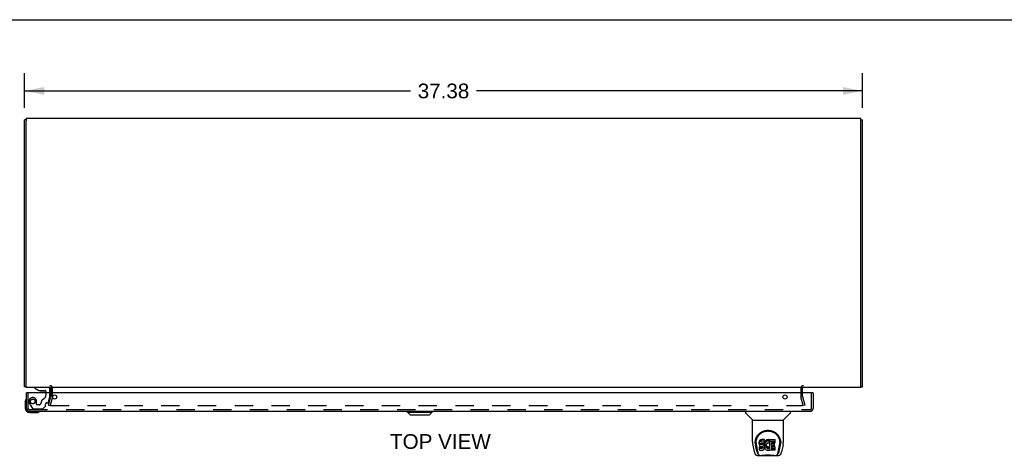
# Model space of a CAD drawing. Header units: inches. Extents: x 0 to 149, y 0 to 96.
# Tile 7 of 9: x 31 to 75, y 77 to 96. Entities that reach past the tile are written whole.
import ezdxf

# ---------------------------------------------------------------- set-up
doc = ezdxf.new("R2010")
doc.units = ezdxf.units.IN
doc.header["$LTSCALE"] = 8.201754
doc.header["$MEASUREMENT"] = 0
doc.linetypes.add('HIDDEN', pattern=[0.2, 0.1, -0.1])
doc.layers.get('0').update_dxf_attribs({"linetype": 'CONTINUOUS'})
for name, color, linetype in [('DEFAULT_2', 8, 'HIDDEN'), ('DIMENSIONS', 7, 'CONTINUOUS'), ('DOOR_ASSEMBLY', 7, 'CONTINUOUS')]:
    doc.layers.add(name, color=color, linetype=linetype)
doc.styles.get("Standard").update_dxf_attribs({"font": 'arial.ttf'})
doc.dimstyles.new('DIMSTYLE_1', dxfattribs={"dimtxt": 0.657895, "dimasz": 0.877193, "dimexe": 0.09, "dimexo": 0.07, "dimgap": 0.0375, "dimtad": 0, "dimtih": 1, "dimtoh": 1, "dimzin": 4, "dimdsep": 46, "dimtxsty": 'Standard', "dimblk": '_FILLED', "dimblk1": '_FILLED', "dimblk2": '_FILLED', "dimcen": 0.09, "dimadec": 3, "dimazin": 1, "dimtfac": 1, "dimtdec": 3, "dimtofl": 0, "dimtmove": 0, "dimatfit": 3, "dimldrblk": '_FILLED', "dimfxl": 0, "dimtolj": 1, "dimtzin": 4, "dimarcsym": 0})

# ---------------------------------------------------------------- blocks, each defined once
blk = doc.blocks.new('_FILLED')
at = {"color": 0, "linetype": 'ByBlock'}
blk.add_solid([(0, 0), (-1, 0.2), (-1, -0.2)], dxfattribs=at)
blk = doc.blocks.new('*D2')
at = {"layer": 'DIMENSIONS', "color": 2, "linetype": 'Continuous'}
for p, q in [((30.863, 92.552), (30.863, 94.098)), ((68.238, 92.552), (68.238, 94.098)), ((30.863, 93.308), (48.072, 93.308)), ((68.238, 93.308), (51.029, 93.308))]:
    blk.add_line(p, q, dxfattribs=at)
at = {"layer": 'DIMENSIONS', "color": 2, "linetype": 'Continuous', "xscale": 0.8771929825, "yscale": 0.8771929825, "zscale": 0.8771929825, "rotation": 180}
blk.add_blockref('_FILLED', (30.863, 93.308), dxfattribs=at)
at = {"layer": 'DIMENSIONS', "color": 2, "linetype": 'Continuous', "xscale": 0.8771929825, "yscale": 0.8771929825, "zscale": 0.8771929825}
blk.add_blockref('_FILLED', (68.238, 93.308), dxfattribs=at)
at = {"layer": 'DIMENSIONS', "color": 2, "linetype": 'Continuous', "insert": (49.55, 93.637), "char_height": 0.6579, "width": 2.29896, "attachment_point": 2, "line_spacing_factor": 0.9}
blk.add_mtext('37.38', dxfattribs=at)

msp = doc.modelspace()

# ---------------------------------------------------------------- linework, layer by layer
at = {"color": 7, "linetype": 'Continuous'}
for p, q in [((0, 96.491), (149.123, 96.491)), ((30.938, 92.018), (30.863, 92.018)), ((30.938, 92.068), (30.938, 91.971)), ((68.163, 91.966), (68.163, 92.068)), ((68.163, 92.018), (68.238, 92.018)), ((30.938, 80.094), (30.863, 80.094)), ((30.938, 80.071), (30.938, 80.183)), ((68.163, 80.071), (68.163, 80.174)), ((68.163, 80.094), (68.238, 80.094))]:
    msp.add_line(p, q, dxfattribs=at)
at = {"color": 3, "linetype": 'Continuous'}
for p, q in [((30.863, 80.094), (30.863, 92.018)), ((30.938, 92.068), (30.938, 92.071)), ((68.163, 92.071), (30.938, 92.071)), ((30.938, 80.183), (30.938, 91.961)), ((68.163, 92.068), (68.163, 92.071)), ((68.163, 80.183), (68.163, 91.961)), ((68.238, 80.094), (68.238, 92.018)), ((68.163, 80.071), (30.938, 80.071)), ((32.038, 80.029), (32.038, 79.828)), ((65.563, 79.828), (65.563, 80.029))]:
    msp.add_line(p, q, dxfattribs=at)
for centre, start, end in [((31.996, 80.029), 0, 90), ((65.605, 80.029), 90, 180)]:
    msp.add_arc(centre, 0.042, start, end, dxfattribs=at)
at = {"layer": 'DEFAULT_2', "color": 8, "linetype": 'HIDDEN'}
for p, q in [((32.113, 79.67), (32.113, 80.029)), ((65.488, 80.029), (65.488, 79.67)), ((31.934, 79.278), (32.037, 79.664)), ((32.109, 79.644), (32.006, 79.258)), ((32.038, 79.828), (32.038, 79.67)), ((65.595, 79.258), (65.491, 79.644)), ((65.563, 79.67), (65.563, 79.828)), ((65.564, 79.664), (65.667, 79.278)), ((31.934, 79.278), (32.006, 79.258)), ((32.016, 79.278), (32.016, 79.276)), ((32.036, 79.258), (65.565, 79.258)), ((65.667, 79.278), (65.595, 79.258))]:
    msp.add_line(p, q, dxfattribs=at)
for points in [[(32.016, 79.282), (32.016, 79.28), (32.016, 79.278), (32.016, 79.278)], [(32.016, 79.276), (32.016, 79.275), (32.016, 79.273), (32.017, 79.271), (32.018, 79.269), (32.019, 79.267), (32.02, 79.266), (32.021, 79.264), (32.023, 79.263), (32.024, 79.262), (32.026, 79.261), (32.028, 79.26), (32.03, 79.259)], [(32.036, 79.258), (32.034, 79.258), (32.032, 79.259), (32.03, 79.259)], [(65.585, 79.278), (65.585, 79.276), (65.585, 79.275), (65.585, 79.273), (65.584, 79.271), (65.583, 79.269), (65.582, 79.267), (65.581, 79.266), (65.58, 79.264), (65.578, 79.263), (65.577, 79.262), (65.575, 79.261), (65.573, 79.26), (65.571, 79.259), (65.569, 79.259), (65.567, 79.258), (65.565, 79.258)], [(65.585, 79.282), (65.585, 79.28), (65.585, 79.278), (65.585, 79.278)]]:
    msp.add_lwpolyline(points, dxfattribs=at)
for centre, radius, start, end in [((31.996, 80.029), 0.117, 0, 90), ((65.605, 80.029), 0.117, 90, 180), ((32.013, 79.67), 0.025, 345, 360), ((32.013, 79.67), 0.1, 345, 360), ((65.588, 79.67), 0.1, 180, 195), ((65.588, 79.67), 0.025, 180, 195)]:
    msp.add_arc(centre, radius, start, end, dxfattribs=at)
at = {"layer": 'DOOR_ASSEMBLY', "color": 7, "linetype": 'Continuous'}
for p, q in [((31.331, 80.071), (31.331, 80.032)), ((31.331, 80.032), (31.507, 79.933)), ((31.507, 79.933), (31.784, 79.933)), ((32, 79.828), (32, 79.992)), ((30.972, 79.828), (30.957, 79.828)), ((31.596, 79.916), (31.736, 79.916)), ((31.815, 79.902), (31.815, 79.828)), ((66.017, 79.828), (66.032, 79.828)), ((30.897, 79.432), (30.9, 79.47)), ((30.897, 79.432), (30.897, 79.143)), ((31.097, 78.943), (31.387, 78.943)), ((31.425, 78.946), (31.387, 78.943)), ((47.943, 78.963), (47.943, 79.003)), ((47.943, 78.963), (49.047, 78.963)), ((48.061, 78.845), (47.943, 78.963)), ((47.944, 78.963), (47.944, 79.003)), ((48.062, 78.845), (47.944, 78.963)), ((48.061, 78.845), (48.928, 78.845)), ((48.928, 78.845), (49.047, 78.963)), ((49.047, 78.963), (49.047, 79.003)), ((63.016, 79.003), (63.016, 78.94)), ((63.325, 78.615), (63.027, 78.913)), ((63.331, 78.609), (64.709, 78.609)), ((63.331, 77.637), (63.331, 78.609)), ((64.709, 77.638), (64.709, 78.609)), ((64.715, 78.615), (65.012, 78.913)), ((65.024, 79.003), (65.024, 78.94)), ((63.703, 77.731), (63.682, 77.721)), ((63.727, 77.738), (63.703, 77.731)), ((63.703, 77.664), (63.703, 77.731)), ((63.866, 77.738), (63.727, 77.738)), ((63.727, 77.671), (63.727, 77.738)), ((63.868, 77.695), (63.866, 77.738)), ((63.866, 77.671), (63.866, 77.738)), ((63.983, 77.729), (63.962, 77.721)), ((64.004, 77.734), (63.983, 77.729)), ((63.983, 77.663), (63.983, 77.729)), ((64.027, 77.736), (64.004, 77.734)), ((64.004, 77.667), (64.004, 77.734)), ((64.027, 77.736), (64.049, 77.736)), ((64.027, 77.67), (64.027, 77.736)), ((64.06, 77.734), (64.049, 77.736)), ((64.049, 77.669), (64.049, 77.736)), ((64.071, 77.731), (64.06, 77.734)), ((64.06, 77.668), (64.06, 77.734)), ((64.089, 77.719), (64.071, 77.731)), ((64.071, 77.664), (64.071, 77.731)), ((64.1, 77.736), (64.336, 77.736)), ((64.1, 77.344), (64.1, 77.736)), ((64.341, 77.59), (64.341, 77.731)), ((63.346, 77.494), (63.411, 77.189)), ((63.449, 77.595), (63.449, 77.595)), ((63.449, 77.583), (63.449, 77.582)), ((63.456, 77.669), (63.455, 77.605)), ((63.518, 77.217), (63.465, 77.487)), ((63.493, 77.595), (63.493, 77.572)), ((63.502, 77.474), (63.559, 77.181)), ((63.636, 77.641), (63.634, 77.617)), ((63.634, 77.55), (63.634, 77.617)), ((63.636, 77.574), (63.634, 77.55)), ((63.634, 77.55), (63.635, 77.526)), ((63.635, 77.526), (63.638, 77.503)), ((63.641, 77.664), (63.636, 77.641)), ((63.636, 77.574), (63.636, 77.641)), ((63.641, 77.597), (63.636, 77.574)), ((63.636, 77.264), (63.636, 77.406)), ((63.638, 77.503), (63.647, 77.481)), ((63.65, 77.687), (63.641, 77.664)), ((63.641, 77.597), (63.641, 77.664)), ((63.65, 77.62), (63.641, 77.597)), ((63.7, 77.411), (63.641, 77.411)), ((63.641, 77.344), (63.641, 77.411)), ((63.7, 77.344), (63.641, 77.344)), ((63.647, 77.481), (63.66, 77.46)), ((63.664, 77.706), (63.65, 77.687)), ((63.65, 77.62), (63.65, 77.687)), ((63.664, 77.639), (63.65, 77.62)), ((63.66, 77.46), (63.676, 77.443)), ((63.672, 77.714), (63.664, 77.706)), ((63.664, 77.639), (63.664, 77.706)), ((63.672, 77.647), (63.664, 77.639)), ((63.682, 77.721), (63.672, 77.714)), ((63.672, 77.647), (63.672, 77.714)), ((63.682, 77.654), (63.672, 77.647)), ((63.676, 77.443), (63.696, 77.43)), ((63.682, 77.654), (63.682, 77.721)), ((63.703, 77.664), (63.682, 77.654)), ((63.696, 77.43), (63.707, 77.426)), ((63.761, 77.411), (63.7, 77.411)), ((63.7, 77.344), (63.7, 77.411)), ((63.761, 77.345), (63.7, 77.344)), ((63.727, 77.671), (63.703, 77.664)), ((63.705, 77.554), (63.707, 77.569)), ((63.705, 77.531), (63.705, 77.554)), ((63.705, 77.539), (63.705, 77.554)), ((63.705, 77.531), (63.705, 77.539)), ((63.708, 77.524), (63.705, 77.531)), ((63.707, 77.569), (63.711, 77.575)), ((63.707, 77.426), (63.719, 77.424)), ((63.708, 77.524), (63.708, 77.569)), ((63.712, 77.518), (63.708, 77.524)), ((63.711, 77.575), (63.716, 77.58)), ((63.712, 77.518), (63.712, 77.577)), ((63.718, 77.513), (63.712, 77.518)), ((63.716, 77.58), (63.731, 77.585)), ((63.718, 77.58), (63.718, 77.581)), ((63.733, 77.576), (63.718, 77.58)), ((63.718, 77.513), (63.718, 77.58)), ((63.733, 77.509), (63.718, 77.513)), ((63.719, 77.424), (63.766, 77.423)), ((63.866, 77.671), (63.727, 77.671)), ((63.731, 77.585), (63.746, 77.586)), ((63.757, 77.577), (63.733, 77.576)), ((63.733, 77.509), (63.733, 77.576)), ((63.757, 77.51), (63.733, 77.509)), ((63.746, 77.586), (63.859, 77.586)), ((63.781, 77.576), (63.757, 77.577)), ((63.757, 77.51), (63.757, 77.577)), ((63.781, 77.509), (63.757, 77.51)), ((63.776, 77.413), (63.761, 77.411)), ((63.761, 77.345), (63.761, 77.411)), ((63.776, 77.346), (63.761, 77.345)), ((63.766, 77.423), (63.774, 77.423)), ((63.774, 77.423), (63.781, 77.42)), ((63.782, 77.416), (63.776, 77.413)), ((63.776, 77.346), (63.776, 77.413)), ((63.782, 77.349), (63.776, 77.346)), ((63.804, 77.571), (63.781, 77.576)), ((63.781, 77.509), (63.781, 77.576)), ((63.804, 77.504), (63.781, 77.509)), ((63.781, 77.42), (63.787, 77.416)), ((63.784, 77.418), (63.782, 77.416)), ((63.782, 77.349), (63.782, 77.416)), ((63.788, 77.355), (63.782, 77.349)), ((63.787, 77.416), (63.792, 77.41)), ((63.788, 77.355), (63.788, 77.414)), ((63.797, 77.367), (63.788, 77.355)), ((63.792, 77.41), (63.798, 77.396)), ((63.797, 77.367), (63.797, 77.398)), ((63.8, 77.373), (63.797, 77.367)), ((63.798, 77.396), (63.801, 77.381)), ((63.8, 77.373), (63.8, 77.386)), ((63.801, 77.381), (63.8, 77.373)), ((63.815, 77.566), (63.804, 77.571)), ((63.804, 77.504), (63.804, 77.571)), ((63.815, 77.499), (63.804, 77.504)), ((63.825, 77.559), (63.815, 77.566)), ((63.815, 77.499), (63.815, 77.566)), ((63.825, 77.492), (63.815, 77.499)), ((63.842, 77.542), (63.825, 77.559)), ((63.825, 77.492), (63.825, 77.559)), ((63.842, 77.475), (63.825, 77.492)), ((63.828, 77.279), (63.845, 77.296)), ((63.855, 77.522), (63.842, 77.542)), ((63.842, 77.475), (63.842, 77.542)), ((63.855, 77.455), (63.842, 77.475)), ((63.845, 77.296), (63.852, 77.306)), ((63.852, 77.306), (63.857, 77.317)), ((63.865, 77.5), (63.855, 77.522)), ((63.855, 77.455), (63.855, 77.522)), ((63.865, 77.433), (63.855, 77.455)), ((63.857, 77.317), (63.866, 77.339)), ((63.859, 77.586), (63.864, 77.586)), ((63.864, 77.586), (63.866, 77.592)), ((63.866, 77.496), (63.865, 77.5)), ((63.865, 77.433), (63.865, 77.5)), ((63.871, 77.41), (63.865, 77.433)), ((63.868, 77.628), (63.866, 77.671)), ((63.866, 77.592), (63.867, 77.604)), ((63.871, 77.574), (63.866, 77.529)), ((63.866, 77.463), (63.866, 77.529)), ((63.871, 77.507), (63.866, 77.463)), ((63.866, 77.463), (63.867, 77.44)), ((63.866, 77.339), (63.872, 77.362)), ((63.867, 77.604), (63.868, 77.628)), ((63.867, 77.44), (63.87, 77.418)), ((63.868, 77.628), (63.868, 77.695)), ((63.87, 77.418), (63.875, 77.397)), ((63.875, 77.596), (63.871, 77.574)), ((63.871, 77.507), (63.871, 77.574)), ((63.875, 77.529), (63.871, 77.507)), ((63.874, 77.386), (63.871, 77.41)), ((63.872, 77.362), (63.874, 77.386)), ((63.874, 77.386), (63.874, 77.401)), ((63.881, 77.617), (63.875, 77.596)), ((63.875, 77.529), (63.875, 77.596)), ((63.881, 77.55), (63.875, 77.529)), ((63.875, 77.397), (63.882, 77.375)), ((63.889, 77.638), (63.881, 77.617)), ((63.881, 77.55), (63.881, 77.617)), ((63.889, 77.571), (63.881, 77.55)), ((63.882, 77.375), (63.903, 77.336)), ((63.9, 77.657), (63.889, 77.638)), ((63.889, 77.571), (63.889, 77.638)), ((63.9, 77.591), (63.889, 77.571)), ((63.913, 77.676), (63.9, 77.657)), ((63.9, 77.591), (63.9, 77.657)), ((63.913, 77.609), (63.9, 77.591)), ((63.903, 77.336), (63.915, 77.318)), ((63.928, 77.692), (63.913, 77.676)), ((63.913, 77.609), (63.913, 77.676)), ((63.928, 77.625), (63.913, 77.609)), ((63.915, 77.318), (63.93, 77.301)), ((63.944, 77.708), (63.928, 77.692)), ((63.928, 77.625), (63.928, 77.692)), ((63.944, 77.641), (63.928, 77.625)), ((63.93, 77.301), (63.947, 77.286)), ((63.936, 77.478), (63.935, 77.451)), ((63.935, 77.451), (63.937, 77.438)), ((63.939, 77.505), (63.936, 77.478)), ((63.937, 77.438), (63.937, 77.478)), ((63.937, 77.438), (63.94, 77.425)), ((63.938, 77.498), (63.94, 77.492)), ((63.943, 77.518), (63.939, 77.505)), ((63.94, 77.492), (63.95, 77.467)), ((63.94, 77.425), (63.94, 77.492)), ((63.94, 77.425), (63.95, 77.401)), ((63.949, 77.53), (63.943, 77.518)), ((63.962, 77.721), (63.944, 77.708)), ((63.944, 77.641), (63.944, 77.708)), ((63.962, 77.654), (63.944, 77.641)), ((63.963, 77.553), (63.949, 77.53)), ((63.95, 77.467), (63.963, 77.444)), ((63.95, 77.401), (63.95, 77.467)), ((63.95, 77.401), (63.963, 77.377)), ((63.962, 77.654), (63.962, 77.721)), ((63.983, 77.663), (63.962, 77.654)), ((63.971, 77.563), (63.963, 77.553)), ((63.963, 77.444), (63.972, 77.434)), ((63.963, 77.377), (63.963, 77.444)), ((63.963, 77.377), (63.972, 77.367)), ((63.982, 77.571), (63.971, 77.563)), ((63.972, 77.434), (63.982, 77.425)), ((63.972, 77.367), (63.972, 77.434)), ((63.972, 77.367), (63.982, 77.359)), ((64.007, 77.581), (63.982, 77.571)), ((63.982, 77.425), (63.993, 77.418)), ((63.982, 77.359), (63.982, 77.425)), ((63.982, 77.359), (63.993, 77.351)), ((64.004, 77.667), (63.983, 77.663)), ((63.993, 77.418), (64.006, 77.413)), ((63.993, 77.351), (63.993, 77.418)), ((63.993, 77.351), (64.006, 77.346)), ((64.027, 77.67), (64.004, 77.667)), ((64.006, 77.413), (64.019, 77.411)), ((64.006, 77.346), (64.006, 77.413)), ((64.006, 77.346), (64.019, 77.344)), ((64.02, 77.584), (64.007, 77.581)), ((64.019, 77.411), (64.032, 77.41)), ((64.019, 77.344), (64.019, 77.411)), ((64.019, 77.344), (64.032, 77.343)), ((64.033, 77.584), (64.02, 77.584)), ((64.049, 77.669), (64.027, 77.67)), ((64.032, 77.41), (64.045, 77.412)), ((64.032, 77.343), (64.032, 77.41)), ((64.032, 77.343), (64.045, 77.345)), ((64.046, 77.581), (64.033, 77.584)), ((64.045, 77.412), (64.058, 77.416)), ((64.045, 77.345), (64.045, 77.412)), ((64.045, 77.345), (64.058, 77.35)), ((64.059, 77.576), (64.046, 77.581)), ((64.06, 77.668), (64.049, 77.669)), ((64.058, 77.416), (64.07, 77.422)), ((64.058, 77.35), (64.058, 77.416)), ((64.058, 77.35), (64.07, 77.355)), ((64.071, 77.664), (64.06, 77.668)), ((64.091, 77.647), (64.065, 77.579)), ((64.07, 77.422), (64.081, 77.429)), ((64.07, 77.355), (64.07, 77.422)), ((64.07, 77.355), (64.081, 77.362)), ((64.089, 77.652), (64.071, 77.664)), ((64.081, 77.429), (64.081, 77.362)), ((64.088, 77.428), (64.1, 77.411)), ((64.088, 77.361), (64.1, 77.344)), ((64.089, 77.719), (64.089, 77.652)), ((64.091, 77.715), (64.091, 77.652)), ((64.1, 77.669), (64.336, 77.669)), ((64.17, 77.581), (64.17, 77.514)), ((64.171, 77.423), (64.171, 77.345)), ((64.336, 77.586), (64.174, 77.586)), ((64.174, 77.576), (64.305, 77.576)), ((64.174, 77.509), (64.305, 77.509)), ((64.305, 77.427), (64.175, 77.427)), ((64.175, 77.408), (64.337, 77.408)), ((64.175, 77.341), (64.337, 77.341)), ((64.31, 77.432), (64.31, 77.572)), ((64.342, 77.264), (64.342, 77.403)), ((64.48, 77.181), (64.537, 77.471)), ((64.522, 77.217), (64.574, 77.487)), ((64.537, 77.471), (64.538, 77.475)), ((64.584, 77.669), (64.585, 77.605)), ((64.591, 77.595), (64.591, 77.595)), ((64.591, 77.582), (64.591, 77.583)), ((64.694, 77.494), (64.629, 77.189)), ((63.535, 77.034), (63.536, 77.034)), ((63.536, 77.034), (64.505, 77.034)), ((63.57, 77.113), (63.577, 77.113)), ((63.576, 77.117), (63.579, 77.108)), ((63.579, 77.107), (63.579, 77.108)), ((63.622, 77.034), (63.616, 77.034)), ((63.622, 77.034), (63.62, 77.034)), ((63.641, 77.26), (63.785, 77.26)), ((63.656, 77.034), (63.656, 77.034)), ((63.785, 77.26), (63.797, 77.261)), ((63.797, 77.261), (63.808, 77.265)), ((63.808, 77.265), (63.828, 77.279)), ((63.947, 77.286), (63.964, 77.272)), ((63.964, 77.272), (63.974, 77.267)), ((63.974, 77.267), (63.985, 77.264)), ((63.985, 77.264), (64.006, 77.258)), ((64.006, 77.258), (64.028, 77.255)), ((64.028, 77.255), (64.051, 77.259)), ((64.051, 77.259), (64.072, 77.265)), ((64.072, 77.265), (64.091, 77.277)), ((64.101, 77.277), (64.091, 77.277)), ((64.091, 77.277), (64.091, 77.277)), ((64.101, 77.264), (64.101, 77.277)), ((64.337, 77.26), (64.106, 77.26)), ((64.424, 77.034), (64.418, 77.034)), ((64.419, 77.034), (64.418, 77.034)), ((64.461, 77.108), (64.464, 77.117)), ((64.461, 77.107), (64.461, 77.108)), ((64.463, 77.113), (64.47, 77.113))]:
    msp.add_line(p, q, dxfattribs=at)
at = {"layer": 'DOOR_ASSEMBLY', "color": 8, "linetype": 'HIDDEN'}
for p, q in [((31.921, 80.071), (31.331, 80.071)), ((31.032, 79.12), (31.032, 79.828)), ((31.815, 79.828), (31.815, 79.718)), ((31.932, 79.405), (32, 79.661)), ((32, 79.661), (32, 79.828)), ((65.957, 79.12), (65.957, 79.828)), ((31.074, 79.078), (65.915, 79.078)), ((31.083, 79.355), (31.218, 79.122)), ((31.244, 79.107), (31.656, 79.107)), ((31.404, 79.308), (31.404, 79.441)), ((31.514, 79.292), (31.42, 79.292)), ((31.677, 79.116), (31.793, 79.231)), ((31.798, 79.245), (31.798, 79.323)), ((31.857, 79.382), (31.902, 79.382))]:
    msp.add_line(p, q, dxfattribs=at)
at = {"layer": 'DOOR_ASSEMBLY', "color": 3, "linetype": 'Continuous'}
for p, q in [((30.957, 79.12), (30.957, 79.828)), ((66.017, 79.828), (30.972, 79.828)), ((66.032, 79.828), (66.032, 79.12)), ((31.074, 79.003), (65.915, 79.003))]:
    msp.add_line(p, q, dxfattribs=at)
at = {"layer": 'DOOR_ASSEMBLY', "color": 7, "linetype": 'Continuous'}
for points in [[(63.449, 77.595), (63.452, 77.637), (63.459, 77.686), (63.469, 77.733), (63.483, 77.777), (63.5, 77.819), (63.52, 77.859), (63.543, 77.896), (63.568, 77.931), (63.595, 77.963), (63.624, 77.994), (63.656, 78.022), (63.69, 78.048), (63.725, 78.071), (63.763, 78.092), (63.803, 78.11), (63.844, 78.125), (63.887, 78.137), (63.93, 78.146), (63.975, 78.151), (64.02, 78.153), (64.065, 78.151), (64.11, 78.146), (64.154, 78.137), (64.196, 78.125), (64.238, 78.11), (64.277, 78.092), (64.315, 78.071), (64.351, 78.047), (64.384, 78.022), (64.416, 77.993), (64.445, 77.963), (64.473, 77.93), (64.497, 77.895), (64.52, 77.858), (64.54, 77.818), (64.557, 77.777), (64.571, 77.732), (64.581, 77.685), (64.588, 77.636), (64.591, 77.595)], [(63.493, 77.595), (63.493, 77.615), (63.495, 77.64), (63.497, 77.664), (63.501, 77.688), (63.506, 77.711), (63.512, 77.734), (63.518, 77.757), (63.526, 77.779), (63.535, 77.801), (63.544, 77.822), (63.554, 77.842), (63.565, 77.862), (63.577, 77.88), (63.589, 77.899), (63.602, 77.916), (63.615, 77.932), (63.628, 77.948), (63.642, 77.963), (63.657, 77.977), (63.672, 77.991), (63.687, 78.003), (63.702, 78.015), (63.717, 78.027), (63.733, 78.037), (63.749, 78.047), (63.764, 78.056), (63.78, 78.065), (63.796, 78.072), (63.812, 78.08), (63.828, 78.086), (63.844, 78.092), (63.86, 78.097), (63.876, 78.102), (63.892, 78.107), (63.908, 78.11), (63.924, 78.113), (63.94, 78.116), (63.955, 78.118), (63.971, 78.12), (63.987, 78.121), (64.003, 78.122), (64.019, 78.122), (64.035, 78.122), (64.051, 78.121), (64.067, 78.12), (64.083, 78.119), (64.099, 78.116), (64.115, 78.114), (64.131, 78.111), (64.147, 78.107), (64.163, 78.103), (64.179, 78.098), (64.195, 78.092), (64.211, 78.087), (64.227, 78.08), (64.243, 78.073), (64.259, 78.065), (64.275, 78.057), (64.29, 78.048), (64.306, 78.038), (64.322, 78.027), (64.337, 78.016), (64.352, 78.004), (64.367, 77.992), (64.382, 77.978), (64.397, 77.964), (64.411, 77.949), (64.424, 77.933), (64.438, 77.916), (64.451, 77.899), (64.463, 77.881), (64.474, 77.862), (64.485, 77.842), (64.496, 77.822), (64.505, 77.801), (64.514, 77.78), (64.521, 77.757), (64.528, 77.735), (64.534, 77.712), (64.539, 77.688), (64.542, 77.664), (64.545, 77.64), (64.546, 77.616), (64.547, 77.595)], [(63.331, 77.637), (63.332, 77.605), (63.335, 77.565), (63.34, 77.525), (63.346, 77.494)], [(63.449, 77.583), (63.449, 77.587), (63.449, 77.595)], [(63.493, 77.572), (63.493, 77.556), (63.495, 77.528), (63.498, 77.5), (63.502, 77.474)], [(63.641, 77.411), (63.64, 77.411), (63.64, 77.411), (63.639, 77.41), (63.639, 77.41), (63.639, 77.41), (63.638, 77.41), (63.638, 77.41), (63.637, 77.409), (63.637, 77.409), (63.637, 77.408), (63.637, 77.408), (63.636, 77.407), (63.636, 77.407), (63.636, 77.406)], [(63.641, 77.344), (63.64, 77.344), (63.64, 77.344), (63.639, 77.344), (63.639, 77.343), (63.639, 77.343), (63.638, 77.343), (63.638, 77.343), (63.637, 77.342), (63.637, 77.342), (63.637, 77.342), (63.637, 77.341), (63.636, 77.341), (63.636, 77.34), (63.636, 77.339)], [(64.538, 77.475), (64.538, 77.478), (64.539, 77.481), (64.539, 77.484), (64.54, 77.487), (64.54, 77.49), (64.541, 77.494), (64.541, 77.497), (64.542, 77.501), (64.542, 77.504), (64.543, 77.508), (64.543, 77.512), (64.544, 77.515), (64.544, 77.519), (64.545, 77.523), (64.545, 77.528), (64.545, 77.532), (64.546, 77.536), (64.546, 77.541), (64.546, 77.545), (64.546, 77.55), (64.547, 77.555), (64.547, 77.56), (64.547, 77.565), (64.547, 77.57), (64.547, 77.595)], [(64.591, 77.595), (64.591, 77.588), (64.591, 77.583)], [(64.694, 77.494), (64.699, 77.524), (64.705, 77.564), (64.708, 77.604), (64.709, 77.638)], [(63.411, 77.189), (63.414, 77.176), (63.419, 77.157), (63.424, 77.141), (63.429, 77.126), (63.435, 77.112), (63.441, 77.1), (63.447, 77.088), (63.454, 77.078), (63.462, 77.068), (63.472, 77.059), (63.482, 77.051), (63.493, 77.044), (63.505, 77.039), (63.518, 77.036), (63.532, 77.034), (63.535, 77.034)], [(63.559, 77.181), (63.562, 77.17), (63.565, 77.156), (63.568, 77.143), (63.572, 77.13), (63.576, 77.117)], [(63.579, 77.107), (63.584, 77.094), (63.591, 77.082), (63.597, 77.071), (63.604, 77.062), (63.611, 77.054), (63.619, 77.047), (63.628, 77.041), (63.638, 77.037), (63.648, 77.035), (63.656, 77.034)], [(63.736, 77.034), (63.757, 77.035), (63.779, 77.036), (63.802, 77.039), (63.827, 77.041), (63.853, 77.044), (63.88, 77.047), (63.907, 77.05), (63.935, 77.052), (63.964, 77.054), (63.993, 77.055), (64.022, 77.055), (64.052, 77.055), (64.081, 77.054), (64.109, 77.052), (64.137, 77.049), (64.164, 77.047), (64.19, 77.044), (64.215, 77.041), (64.239, 77.038), (64.262, 77.036), (64.283, 77.035), (64.303, 77.034)], [(63.736, 77.034), (63.759, 77.035), (63.785, 77.037), (63.813, 77.039), (63.841, 77.042), (63.87, 77.045), (63.899, 77.048), (63.928, 77.05), (63.958, 77.052), (63.989, 77.053), (64.019, 77.053), (64.05, 77.053), (64.08, 77.052), (64.11, 77.05), (64.14, 77.048), (64.17, 77.045), (64.198, 77.042), (64.227, 77.039), (64.254, 77.037), (64.281, 77.035), (64.303, 77.034)], [(64.384, 77.034), (64.392, 77.035), (64.402, 77.037), (64.412, 77.041), (64.421, 77.047), (64.429, 77.054), (64.436, 77.062), (64.443, 77.071), (64.449, 77.082), (64.455, 77.094), (64.461, 77.107)], [(64.464, 77.117), (64.468, 77.13), (64.472, 77.143), (64.475, 77.156), (64.478, 77.17), (64.48, 77.181)], [(64.505, 77.034), (64.507, 77.034), (64.521, 77.036), (64.534, 77.039), (64.546, 77.044), (64.557, 77.051), (64.568, 77.059), (64.577, 77.068), (64.585, 77.077), (64.592, 77.088), (64.599, 77.099), (64.605, 77.112), (64.611, 77.125), (64.616, 77.14), (64.621, 77.157), (64.626, 77.176), (64.629, 77.189)]]:
    msp.add_lwpolyline(points, dxfattribs=at)
at = {"layer": 'DOOR_ASSEMBLY', "color": 8, "linetype": 'HIDDEN'}
msp.add_circle((31.232, 79.441), 0.103, dxfattribs=at)
at = {"layer": 'DOOR_ASSEMBLY', "color": 3, "linetype": 'Continuous'}
for centre in [(32.207, 79.64), (64.782, 79.64)]:
    msp.add_circle(centre, 0.094, dxfattribs=at)
at = {"layer": 'DOOR_ASSEMBLY', "color": 7, "linetype": 'Continuous'}
for centre, radius, start, end in [((31.596, 80.006), 0.09, 234.8123, 270), ((31.736, 80.006), 0.09, 270, 304.9232), ((31.784, 79.902), 0.031, 0, 90), ((31.921, 79.992), 0.079, 0, 90), ((31.147, 79.432), 0.25, 149.1101, 180), ((30.946, 79.553), 0.015, 96.3796, 149.1101), ((30.942, 79.553), 0.015, 0, 83.6204), ((31.097, 79.143), 0.2, 180, 270), ((31.387, 79.193), 0.25, 270, 300.8899), ((31.507, 78.988), 0.015, 6.3796, 90), ((31.507, 78.991), 0.015, 300.8899, 353.6204), ((63.055, 78.94), 0.0394, 180, 225), ((63.339, 78.629), 0.0197, 225, 262.5), ((64.701, 78.629), 0.0197, 277.5, 315), ((64.984, 78.94), 0.0394, 315, 360)]:
    msp.add_arc(centre, radius, start, end, dxfattribs=at)
at = {"layer": 'DOOR_ASSEMBLY', "color": 8, "linetype": 'HIDDEN'}
for centre, radius, start, end in [((31.232, 79.441), 0.172, 0, 210), ((31.789, 79.382), 0.185, 115.7418, 180), ((31.627, 79.718), 0.188, 295.7418, 360), ((31.074, 79.12), 0.042, 180, 270), ((31.244, 79.137), 0.03, 210, 270), ((31.42, 79.308), 0.016, 180, 270), ((31.514, 79.382), 0.09, 270, 360), ((31.656, 79.137), 0.03, 270, 315), ((31.778, 79.245), 0.02, 315, 360), ((31.857, 79.323), 0.059, 90, 180), ((31.902, 79.413), 0.031, 270, 345), ((65.915, 79.12), 0.042, 270, 360)]:
    msp.add_arc(centre, radius, start, end, dxfattribs=at)
at = {"layer": 'DOOR_ASSEMBLY', "color": 3, "linetype": 'Continuous'}
for centre, start, end in [((31.074, 79.12), 180, 270), ((65.915, 79.12), 270, 360)]:
    msp.add_arc(centre, 0.117, start, end, dxfattribs=at)
at = {"layer": 'DOOR_ASSEMBLY', "color": 7, "linetype": 'Continuous'}
for centre, major_axis, ratio, start_param, end_param in [((64.02, 77.595), (0, 0.565), 0.999848, 1.137008, 1.76365), ((64.336, 77.731), (0, 0.00448), 1, -1.570796, 0), ((64.02, 77.595), (0, 0.565), 0.999848, 4.519536, 5.145564), ((64.06, 77.58), (0.00448, 0), 1, -1.986921, -0.366491), ((64.084, 77.426), (0.00448, 0), 1, 0.594971, 2.222579), ((64.084, 77.359), (0.00448, 0), 1, 1.570796, 2.222579), ((64.084, 77.359), (0, 0.00448), 1, -0.975826, 0), ((64.087, 77.715), (0.00448, 0), 1, 0.003891, 0.905353), ((64.087, 77.649), (0.00448, 0), 1, 5.916695, 7.188538), ((64.174, 77.581), (0, 0.00448), 1, 0, 1.570796), ((64.174, 77.581), (0.00448, 0), 1, 3.535633, 4.712389), ((64.174, 77.514), (0, 0.00448), 1, 1.570796, 3.141593), ((64.175, 77.423), (0, 0.00448), 1, 0, 1.570796), ((64.175, 77.412), (0, 0.00448), 1, 1.570796, 3.141593), ((64.175, 77.345), (0, 0.00448), 1, 1.570796, 3.141593), ((64.305, 77.572), (0.00448, 0), 1, 0, 1.570796), ((64.305, 77.505), (0, 0.00448), 1, -1.570796, 0), ((64.305, 77.432), (0, 0.00448), 1, -3.141593, -1.570796), ((64.336, 77.665), (0, 0.00448), 1, -1.570796, 0), ((64.336, 77.59), (0, 0.00448), 1, -3.141593, -1.570796), ((64.337, 77.403), (0, 0.00448), 1, -1.570796, 0), ((64.337, 77.336), (0, 0.00448), 1, -1.570796, 0), ((63.576, 77.467), (0.007, 0.354), 0.213027, -3.923008, -3.13761), ((63.641, 77.264), (0, 0.00483), 1, 1.570796, 3.141593), ((64.106, 77.264), (0, 0.00448), 1, 1.570796, 3.141593), ((64.337, 77.264), (0, 0.00448), 1, -3.141593, -1.570796), ((64.464, 77.467), (-0.007, 0.354), 0.213027, -3.145575, -2.360177)]:
    msp.add_ellipse(centre, major_axis=major_axis, ratio=ratio, start_param=start_param, end_param=end_param, dxfattribs=at)

# ---------------------------------------------------------------- texts
at = {"layer": 'DIMENSIONS', "color": 2, "linetype": 'Continuous', "insert": (49.411, 77.982), "char_height": 0.6579, "width": 4.48298, "attachment_point": 2, "line_spacing_factor": 0.9}
msp.add_mtext('TOP VIEW', dxfattribs=at)

# ---------------------------------------------------------------- dimensions: what is measured, and where the dimension line sits
at = {"layer": 'DIMENSIONS', "color": 2, "linetype": 'Continuous'}
dim = msp.add_linear_dim(base=(30.862862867, 93.308126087), p1=(68.237862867, 94.167599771), p2=(30.862862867, 94.167599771), angle=180, dimstyle='DIMSTYLE_1', dxfattribs=at)
dim.commit()
dim.dimension.update_dxf_attribs({"geometry": '*D2', "text_midpoint": (49.547743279, 93.30445728), "dimtype": 160})

doc.saveas('drawing.dxf')
